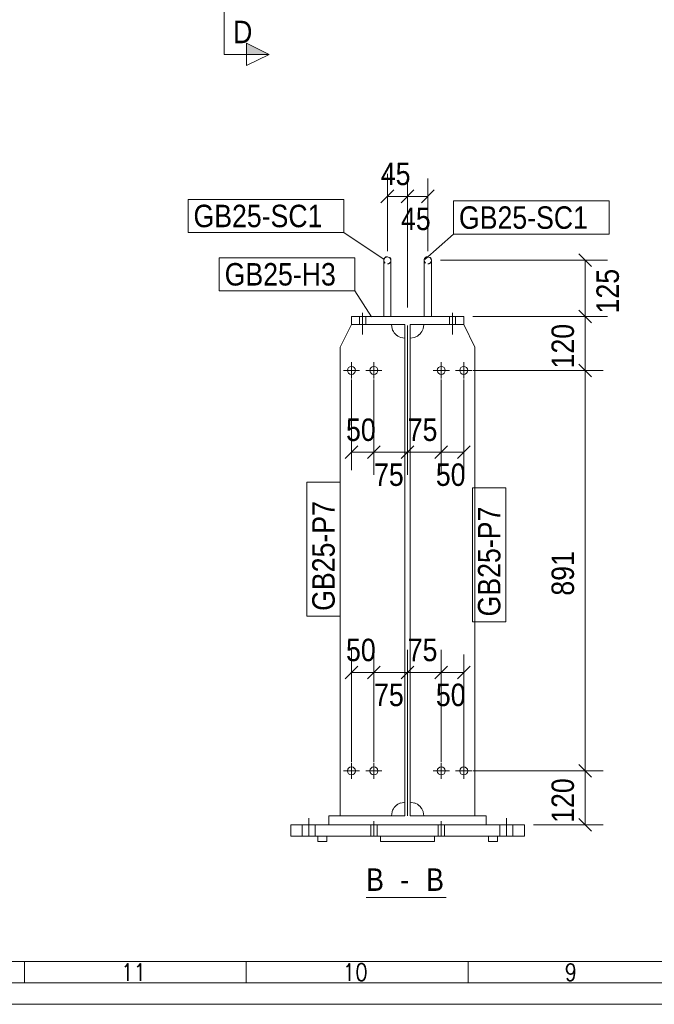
# Model space of a CAD drawing. Header units: millimetres. Extents: x 2 to 405, y 5 to 282.
# Tile 2 of 11: x 131 to 201, y 5 to 115. Entities that reach past the tile are written whole.
import ezdxf

# ---------------------------------------------------------------- set-up
doc = ezdxf.new("R2010")
doc.units = ezdxf.units.MM
doc.linetypes.add('XKITLINE00', pattern=[0])
doc.linetypes.add('XKITLINE01', pattern=[4, 1, -1, 1, -1])
for name, color, linetype, lineweight in [('Bolt', 7, 'Continuous', 0), ('DrawingSheet', 5, 'Continuous', 0), ('OtherObjectType', 1, 'Continuous', 0), ('Part', 2, 'Continuous', 0), ('PartMark', 3, 'Continuous', 0), ('Section', 6, 'Continuous', 0), ('Z-DIMENSIONS', 1, 'Continuous', 0)]:
    doc.layers.add(name, color=color, linetype=linetype, lineweight=lineweight)
doc.styles.add('ARIAL', font='ARIAL.TTF')
doc.styles.add('ROMANS', font='ROMANS__.TTF')

# ---------------------------------------------------------------- blocks, each defined once
blk = doc.blocks.new('*A287')
at = {"layer": 'Bolt', "linetype": 'XKITLINE00', "lineweight": 0}
for p, q in [((168.37, 81.52), (168.37, 80.62)), ((168.37, 81.52), (168.37, 80.62)), ((168.72, 81.92), (168.72, 79.52)), ((168.72, 81.92), (168.72, 79.52)), ((169.07, 81.52), (169.07, 80.62)), ((169.07, 81.52), (169.07, 80.62)), ((178.37, 81.52), (178.37, 80.62)), ((178.37, 81.52), (178.37, 80.62)), ((178.72, 81.92), (178.72, 79.52)), ((178.72, 81.92), (178.72, 79.52)), ((179.07, 81.52), (179.07, 80.62)), ((179.07, 81.52), (179.07, 80.62))]:
    blk.add_line(p, q, dxfattribs=at)
blk = doc.blocks.new('*A288')
at = {"layer": 'Bolt', "linetype": 'XKITLINE00', "lineweight": 0}
for p, q in [((177.47, 74.62), (177.47, 76.42)), ((179.97, 74.62), (179.97, 76.42)), ((178.37, 75.52), (176.57, 75.52)), ((180.87, 75.52), (179.07, 75.52))]:
    blk.add_line(p, q, dxfattribs=at)
for centre in [(177.47, 75.52), (179.97, 75.52)]:
    blk.add_circle(centre, 0.45, dxfattribs=at)
blk = doc.blocks.new('*A289')
at = {"layer": 'Bolt', "linetype": 'XKITLINE00', "lineweight": 0}
for p, q in [((177.47, 30.07), (177.47, 31.87)), ((179.97, 30.07), (179.97, 31.87)), ((178.37, 30.97), (176.57, 30.97)), ((180.87, 30.97), (179.07, 30.97))]:
    blk.add_line(p, q, dxfattribs=at)
for centre in [(177.47, 30.97), (179.97, 30.97)]:
    blk.add_circle(centre, 0.45, dxfattribs=at)
blk = doc.blocks.new('*A290')
at = {"layer": 'Bolt', "linetype": 'XKITLINE00', "lineweight": 0}
for p, q in [((167.47, 76.42), (167.47, 74.62)), ((169.97, 76.42), (169.97, 74.62)), ((166.57, 75.52), (168.37, 75.52)), ((169.07, 75.52), (170.87, 75.52))]:
    blk.add_line(p, q, dxfattribs=at)
for centre in [(167.47, 75.52), (169.97, 75.52)]:
    blk.add_circle(centre, 0.45, dxfattribs=at)
blk = doc.blocks.new('*A291')
at = {"layer": 'Bolt', "linetype": 'XKITLINE00', "lineweight": 0}
for p, q in [((167.47, 31.87), (167.47, 30.07)), ((169.97, 31.87), (169.97, 30.07)), ((166.57, 30.97), (168.37, 30.97)), ((169.07, 30.97), (170.87, 30.97))]:
    blk.add_line(p, q, dxfattribs=at)
for centre in [(167.47, 30.97), (169.97, 30.97)]:
    blk.add_circle(centre, 0.45, dxfattribs=at)
blk = doc.blocks.new('*A292')
at = {"layer": 'Bolt', "linetype": 'XKITLINE00', "lineweight": 0}
for p, q in [((169.97, 25.37), (169.97, 23.72)), ((177.47, 25.37), (177.47, 23.72)), ((169.62, 24.97), (169.62, 23.72)), ((170.32, 24.97), (170.32, 23.72)), ((177.12, 24.97), (177.12, 23.72)), ((177.82, 24.97), (177.82, 23.72))]:
    blk.add_line(p, q, dxfattribs=at)
blk = doc.blocks.new('*A293')
at = {"layer": 'Bolt', "linetype": 'XKITLINE00', "lineweight": 0}
for p, q in [((162.72, 25.72), (162.72, 23.72)), ((184.72, 25.72), (184.72, 23.72)), ((162, 24.97), (162, 23.72)), ((163.45, 24.97), (163.45, 23.72)), ((184, 24.97), (184, 23.72)), ((185.45, 24.97), (185.45, 23.72))]:
    blk.add_line(p, q, dxfattribs=at)
blk = doc.blocks.new('*A294')
at = {"layer": 'Part', "linetype": 'XKITLINE00', "lineweight": 0}
for p, q in [((179.97, 81.52), (167.47, 81.52)), ((167.47, 81.52), (167.47, 80.62)), ((179.97, 80.62), (179.97, 81.52)), ((167.47, 80.62), (173.42, 80.62)), ((173.42, 80.62), (173.42, 25.97)), ((174.02, 25.97), (174.02, 80.62)), ((174.02, 80.62), (179.97, 80.62)), ((173.42, 25.97), (164.97, 25.97)), ((164.97, 25.97), (164.97, 24.97)), ((182.47, 25.97), (174.02, 25.97)), ((182.47, 24.97), (182.47, 25.97)), ((164.97, 24.97), (182.47, 24.97))]:
    blk.add_line(p, q, dxfattribs=at)
blk = doc.blocks.new('*A295')
at = {"layer": 'Part', "linetype": 'XKITLINE00', "lineweight": 0}
for p, q in [((175.52, 80.62), (175.45, 80.15)), ((179.97, 80.62), (181.22, 78.12)), ((174.48, 79.19), (174.02, 79.12)), ((181.22, 78.12), (181.22, 25.97)), ((174.02, 27.47), (174.48, 27.39)), ((175.45, 26.43), (175.52, 25.97))]:
    blk.add_line(p, q, dxfattribs=at)
at = {"layer": 'Part', "linetype": 'XKITLINE01', "lineweight": 0}
for p, q in [((175.45, 80.15), (175.52, 80.62)), ((175.52, 80.62), (179.97, 80.62)), ((174.02, 79.12), (174.48, 79.19)), ((174.02, 27.47), (174.02, 79.12)), ((174.48, 27.39), (174.02, 27.47)), ((175.52, 25.97), (175.45, 26.43)), ((181.22, 25.97), (175.52, 25.97))]:
    blk.add_line(p, q, dxfattribs=at)
at = {"layer": 'Part', "linetype": 'XKITLINE00', "lineweight": 0}
for centre, start, end in [((174.02, 80.62), 288, 342), ((174.02, 25.97), 18, 72)]:
    blk.add_arc(centre, 1.5, start, end, dxfattribs=at)
at = {"layer": 'Part', "linetype": 'XKITLINE01', "lineweight": 0}
for centre, start, end in [((174.02, 80.62), 288, 342), ((174.02, 25.97), 18, 72)]:
    blk.add_arc(centre, 1.5, start, end, dxfattribs=at)
blk = doc.blocks.new('*A296')
at = {"layer": 'Part', "linetype": 'XKITLINE00', "lineweight": 0}
for p, q in [((167.47, 80.62), (166.22, 78.12)), ((171.99, 80.15), (171.92, 80.62)), ((173.42, 79.12), (172.96, 79.19)), ((166.22, 78.12), (166.22, 25.97)), ((172.96, 27.39), (173.42, 27.47)), ((171.92, 25.97), (171.99, 26.43))]:
    blk.add_line(p, q, dxfattribs=at)
at = {"layer": 'Part', "linetype": 'XKITLINE01', "lineweight": 0}
for p, q in [((171.92, 80.62), (167.47, 80.62)), ((171.92, 80.62), (171.99, 80.15)), ((172.96, 79.19), (173.42, 79.12)), ((173.42, 27.47), (173.42, 79.12)), ((173.42, 27.47), (172.96, 27.39)), ((171.99, 26.43), (171.92, 25.97)), ((166.22, 25.97), (171.92, 25.97))]:
    blk.add_line(p, q, dxfattribs=at)
at = {"layer": 'Part', "linetype": 'XKITLINE00', "lineweight": 0}
for centre, start, end in [((173.42, 80.62), 198, 252), ((173.42, 25.97), 108, 162)]:
    blk.add_arc(centre, 1.5, start, end, dxfattribs=at)
at = {"layer": 'Part', "linetype": 'XKITLINE01', "lineweight": 0}
for centre, start, end in [((173.42, 80.62), 198, 252), ((173.42, 25.97), 108, 162)]:
    blk.add_arc(centre, 1.5, start, end, dxfattribs=at)
blk = doc.blocks.new('*A297')
at = {"layer": 'Part', "linetype": 'XKITLINE00', "lineweight": 0}
for p, q in [((160.72, 23.72), (160.72, 24.97)), ((160.72, 24.97), (164.97, 24.97)), ((186.72, 24.97), (182.47, 24.97)), ((186.72, 23.72), (186.72, 24.97)), ((160.72, 23.72), (160.72, 23.72)), ((160.72, 23.72), (160.72, 23.72)), ((160.72, 23.72), (163.72, 23.72)), ((160.72, 23.72), (186.72, 23.72)), ((164.72, 23.72), (170.72, 23.72)), ((182.72, 23.72), (176.72, 23.72)), ((186.72, 23.72), (183.72, 23.72)), ((186.72, 23.72), (186.72, 23.72)), ((186.72, 23.72), (186.72, 23.72))]:
    blk.add_line(p, q, dxfattribs=at)
at = {"layer": 'Part', "linetype": 'XKITLINE01', "lineweight": 0}
for p, q in [((160.72, 24.97), (186.72, 24.97)), ((182.47, 24.97), (164.97, 24.97)), ((163.72, 23.72), (164.72, 23.72)), ((176.72, 23.72), (170.72, 23.72)), ((183.72, 23.72), (182.72, 23.72))]:
    blk.add_line(p, q, dxfattribs=at)
blk = doc.blocks.new('*A298')
at = {"layer": 'Part', "linetype": 'XKITLINE00', "lineweight": 0}
for p, q in [((170.72, 23.12), (170.72, 23.72)), ((170.72, 23.12), (170.72, 23.12)), ((176.72, 23.12), (170.72, 23.12)), ((176.72, 23.12), (176.72, 23.72)), ((176.72, 23.12), (176.72, 23.12))]:
    blk.add_line(p, q, dxfattribs=at)
at = {"layer": 'Part', "linetype": 'XKITLINE01', "lineweight": 0}
for p, q in [((170.72, 23.72), (176.72, 23.72)), ((176.72, 23.72), (170.72, 23.72)), ((170.72, 23.12), (176.72, 23.12))]:
    blk.add_line(p, q, dxfattribs=at)
blk = doc.blocks.new('*A299')
at = {"layer": 'Part', "linetype": 'XKITLINE01', "lineweight": 0}
for p, q in [((170.72, 23.72), (170.72, 23.12)), ((170.72, 23.72), (176.72, 23.72)), ((170.72, 23.72), (176.72, 23.72)), ((170.72, 23.12), (176.72, 23.12)), ((176.72, 23.12), (176.72, 23.72))]:
    blk.add_line(p, q, dxfattribs=at)
at = {"layer": 'Part', "linetype": 'XKITLINE00', "lineweight": 0}
for p, q in [((170.72, 23.12), (170.72, 23.12)), ((170.72, 23.12), (170.72, 23.12)), ((170.72, 23.12), (176.72, 23.12)), ((176.72, 23.12), (176.72, 23.12)), ((176.72, 23.12), (176.72, 23.12))]:
    blk.add_line(p, q, dxfattribs=at)
blk = doc.blocks.new('*A300')
at = {"layer": 'Part', "linetype": 'XKITLINE00', "lineweight": 0}
for p, q in [((164.72, 23.72), (163.72, 23.72)), ((163.72, 23.72), (163.72, 23.12)), ((163.72, 23.12), (164.72, 23.12)), ((164.72, 23.12), (164.72, 23.72))]:
    blk.add_line(p, q, dxfattribs=at)
at = {"layer": 'Part', "linetype": 'XKITLINE01', "lineweight": 0}
for p, q in [((163.72, 23.72), (164.72, 23.72)), ((163.72, 23.12), (164.72, 23.12))]:
    blk.add_line(p, q, dxfattribs=at)
blk = doc.blocks.new('*A301')
at = {"layer": 'Part', "linetype": 'XKITLINE00', "lineweight": 0}
for p, q in [((182.72, 23.72), (183.72, 23.72)), ((182.72, 23.72), (182.72, 23.12)), ((182.72, 23.12), (183.72, 23.12)), ((183.72, 23.12), (183.72, 23.72))]:
    blk.add_line(p, q, dxfattribs=at)
at = {"layer": 'Part', "linetype": 'XKITLINE01', "lineweight": 0}
for p, q in [((182.72, 23.72), (183.72, 23.72)), ((182.72, 23.12), (183.72, 23.12))]:
    blk.add_line(p, q, dxfattribs=at)
blk = doc.blocks.new('*A302')
at = {"layer": 'Part', "linetype": 'XKITLINE00', "lineweight": 0}
for p, q in [((171.07, 87.77), (171.19, 88.05)), ((171.07, 87.77), (171.07, 81.52)), ((171.19, 88.05), (171.47, 88.17)), ((171.47, 88.17), (171.75, 88.05)), ((171.75, 88.05), (171.87, 87.77)), ((171.87, 87.77), (171.87, 81.52))]:
    blk.add_line(p, q, dxfattribs=at)
at = {"layer": 'Part', "linetype": 'XKITLINE01', "lineweight": 0}
for p, q in [((171.19, 81.52), (171.07, 81.52)), ((171.07, 81.52), (171.19, 81.52)), ((171.19, 81.52), (171.47, 81.52)), ((171.47, 81.52), (171.19, 81.52)), ((171.47, 81.52), (171.75, 81.52)), ((171.75, 81.52), (171.47, 81.52)), ((171.75, 81.52), (171.87, 81.52)), ((171.87, 81.52), (171.75, 81.52))]:
    blk.add_line(p, q, dxfattribs=at)
for start, end in [(90, 270), (270, 90)]:
    blk.add_arc((171.47, 87.77), 0.4, start, end, dxfattribs=at)
blk = doc.blocks.new('*A303')
at = {"layer": 'Part', "linetype": 'XKITLINE00', "lineweight": 0}
for p, q in [((175.57, 87.77), (175.69, 88.05)), ((175.57, 87.77), (175.57, 81.52)), ((175.69, 88.05), (175.97, 88.17)), ((175.97, 88.17), (176.25, 88.05)), ((176.25, 88.05), (176.37, 87.77)), ((176.37, 87.77), (176.37, 81.52))]:
    blk.add_line(p, q, dxfattribs=at)
at = {"layer": 'Part', "linetype": 'XKITLINE01', "lineweight": 0}
for p, q in [((175.69, 81.52), (175.57, 81.52)), ((175.57, 81.52), (175.69, 81.52)), ((175.69, 81.52), (175.97, 81.52)), ((175.97, 81.52), (175.69, 81.52)), ((175.97, 81.52), (176.25, 81.52)), ((176.25, 81.52), (175.97, 81.52)), ((176.25, 81.52), (176.37, 81.52)), ((176.37, 81.52), (176.25, 81.52))]:
    blk.add_line(p, q, dxfattribs=at)
for start, end in [(90, 270), (270, 90)]:
    blk.add_arc((175.97, 87.77), 0.4, start, end, dxfattribs=at)
blk = doc.blocks.new('*A304')
at = {"layer": 'Part', "linetype": 'XKITLINE01', "lineweight": 0}
for p, q in [((171.07, 87.77), (171.19, 88.05)), ((171.07, 87.77), (171.07, 81.52)), ((171.19, 88.05), (171.47, 88.17)), ((171.47, 88.17), (171.75, 88.05)), ((171.75, 88.05), (171.87, 87.77)), ((171.87, 87.77), (171.87, 81.52)), ((171.19, 81.52), (171.07, 81.52)), ((171.07, 81.52), (171.19, 81.52)), ((171.19, 81.52), (171.47, 81.52)), ((171.47, 81.52), (171.19, 81.52)), ((171.47, 81.52), (171.75, 81.52)), ((171.75, 81.52), (171.47, 81.52)), ((171.75, 81.52), (171.87, 81.52)), ((171.87, 81.52), (171.75, 81.52))]:
    blk.add_line(p, q, dxfattribs=at)
for start, end in [(90, 270), (270, 90)]:
    blk.add_arc((171.47, 87.77), 0.4, start, end, dxfattribs=at)
blk = doc.blocks.new('*A305')
at = {"layer": 'Part', "linetype": 'XKITLINE01', "lineweight": 0}
for p, q in [((175.57, 87.77), (175.69, 88.05)), ((175.57, 87.77), (175.57, 81.52)), ((175.69, 88.05), (175.97, 88.17)), ((175.97, 88.17), (176.25, 88.05)), ((176.25, 88.05), (176.37, 87.77)), ((176.37, 87.77), (176.37, 81.52)), ((175.69, 81.52), (175.57, 81.52)), ((175.57, 81.52), (175.69, 81.52)), ((175.69, 81.52), (175.97, 81.52)), ((175.97, 81.52), (175.69, 81.52)), ((175.97, 81.52), (176.25, 81.52)), ((176.25, 81.52), (175.97, 81.52)), ((176.25, 81.52), (176.37, 81.52)), ((176.37, 81.52), (176.25, 81.52))]:
    blk.add_line(p, q, dxfattribs=at)
for start, end in [(90, 270), (270, 90)]:
    blk.add_arc((175.97, 87.77), 0.4, start, end, dxfattribs=at)
blk = doc.blocks.new('*A306')
at = {"layer": 'Part', "linetype": 'XKITLINE01', "lineweight": 0}
for p, q in [((171.07, 87.77), (171.19, 88.05)), ((171.07, 87.77), (171.07, 81.52)), ((171.19, 88.05), (171.47, 88.17)), ((171.47, 88.17), (171.75, 88.05)), ((171.75, 88.05), (171.87, 87.77)), ((171.87, 87.77), (171.87, 81.52)), ((171.19, 81.52), (171.07, 81.52)), ((171.07, 81.52), (171.19, 81.52)), ((171.19, 81.52), (171.47, 81.52)), ((171.47, 81.52), (171.19, 81.52)), ((171.47, 81.52), (171.75, 81.52)), ((171.75, 81.52), (171.47, 81.52)), ((171.75, 81.52), (171.87, 81.52)), ((171.87, 81.52), (171.75, 81.52))]:
    blk.add_line(p, q, dxfattribs=at)
for start, end in [(90, 270), (270, 90)]:
    blk.add_arc((171.47, 87.77), 0.4, start, end, dxfattribs=at)
blk = doc.blocks.new('*A307')
at = {"layer": 'Part', "linetype": 'XKITLINE01', "lineweight": 0}
for p, q in [((175.57, 87.77), (175.69, 88.05)), ((175.57, 87.77), (175.57, 81.52)), ((175.69, 88.05), (175.97, 88.17)), ((175.97, 88.17), (176.25, 88.05)), ((176.25, 88.05), (176.37, 87.77)), ((176.37, 87.77), (176.37, 81.52)), ((175.69, 81.52), (175.57, 81.52)), ((175.57, 81.52), (175.69, 81.52)), ((175.69, 81.52), (175.97, 81.52)), ((175.97, 81.52), (175.69, 81.52)), ((175.97, 81.52), (176.25, 81.52)), ((176.25, 81.52), (175.97, 81.52)), ((176.25, 81.52), (176.37, 81.52)), ((176.37, 81.52), (176.25, 81.52))]:
    blk.add_line(p, q, dxfattribs=at)
for start, end in [(90, 270), (270, 90)]:
    blk.add_arc((175.97, 87.77), 0.4, start, end, dxfattribs=at)
blk = doc.blocks.new('*A323')
at = {"layer": 'DrawingSheet', "linetype": 'XKITLINE00', "lineweight": 0}
blk.add_line((5, 5), (405, 5), dxfattribs=at)
blk = doc.blocks.new('*A325')
at = {"layer": 'OtherObjectType', "linetype": 'XKITLINE00', "lineweight": 0}
for p, q in [((9.76, 9.76), (341.31, 9.76)), ((131.09, 9.76), (131.09, 7.38)), ((155.77, 9.76), (155.77, 7.38)), ((180.46, 9.76), (180.46, 7.38)), ((402.79, 7.38), (7.38, 7.38)), ((5, 5), (405, 5))]:
    blk.add_line(p, q, dxfattribs=at)
at = {"layer": 'OtherObjectType', "style": 'ROMANS', "width": 0.85}
for s, height, p in [('11', 1.903, (141.83, 7.62)), ('10', 1.903, (166.51, 7.62)), ('9', 1.9, (191.2, 7.62))]:
    blk.add_text(s, height=height, dxfattribs=at).set_placement(p)
blk = doc.blocks.new('*A342')
at = {"layer": 'Section'}
for points in [[(155.8, 194.14), (158.3, 194.14), (155.8, 192.89)], [(155.8, 111.92), (158.3, 110.67), (155.8, 110.67)]]:
    blk.add_hatch(color=256, dxfattribs=at).paths.add_polyline_path(points, flags=17)
at = {"layer": 'Section', "linetype": 'XKITLINE00', "lineweight": 0}
for p, q in [((155.8, 192.89), (155.8, 195.39)), ((155.8, 195.39), (158.3, 194.14)), ((153.3, 194.14), (153.3, 189.14)), ((153.3, 194.14), (158.3, 194.14)), ((158.3, 194.14), (155.8, 192.89)), ((153.3, 110.67), (153.3, 115.67)), ((158.3, 110.67), (155.8, 111.92)), ((155.8, 111.92), (155.8, 109.42)), ((153.3, 110.67), (158.3, 110.67)), ((158.3, 110.67), (155.8, 109.42))]:
    blk.add_line(p, q, dxfattribs=at)
at = {"layer": 'Section', "style": 'ARIAL', "width": 0.85}
for p in [(154.3, 190.39), (154.3, 111.92)]:
    blk.add_text('D', height=2.5, dxfattribs=at).set_placement(p)
blk = doc.blocks.new('*A437')
at = {"layer": 'Z-DIMENSIONS', "linetype": 'XKITLINE00', "lineweight": 0}
for p, q in [((177.37, 87.77), (195.99, 87.77)), ((192.78, 88.47), (194.2, 87.06)), ((193.49, 81.52), (193.49, 87.77)), ((192.78, 82.22), (194.2, 80.81)), ((180.97, 81.52), (195.99, 81.52))]:
    blk.add_line(p, q, dxfattribs=at)
at = {"layer": 'Z-DIMENSIONS'}
for p in [(193.49, 87.77), (193.49, 81.52)]:
    blk.add_point(p, dxfattribs=at)
at = {"layer": 'Z-DIMENSIONS', "style": 'ARIAL', "width": 0.85}
blk.add_text('125', height=2.5, rotation=90.0002, dxfattribs=at).set_placement((197.24, 81.86))
blk = doc.blocks.new('*A438')
at = {"layer": 'Z-DIMENSIONS', "linetype": 'XKITLINE00', "lineweight": 0}
for p, q in [((192.78, 82.22), (194.2, 80.81)), ((180.97, 81.52), (195.49, 81.52)), ((193.49, 75.52), (193.49, 81.52)), ((192.78, 76.22), (194.2, 74.81)), ((180.97, 75.52), (195.49, 75.52))]:
    blk.add_line(p, q, dxfattribs=at)
at = {"layer": 'Z-DIMENSIONS'}
for p in [(193.49, 81.52), (193.49, 75.52)]:
    blk.add_point(p, dxfattribs=at)
at = {"layer": 'Z-DIMENSIONS', "style": 'ARIAL', "width": 0.85}
blk.add_text('120', height=2.5, rotation=90.0002, dxfattribs=at).set_placement((192.24, 75.74))
blk = doc.blocks.new('*A439')
at = {"layer": 'Z-DIMENSIONS', "linetype": 'XKITLINE00', "lineweight": 0}
for p, q in [((192.78, 76.22), (194.2, 74.81)), ((180.97, 75.52), (195.49, 75.52)), ((193.49, 30.97), (193.49, 75.52)), ((180.97, 30.97), (195.49, 30.97)), ((192.78, 31.67), (194.2, 30.26))]:
    blk.add_line(p, q, dxfattribs=at)
at = {"layer": 'Z-DIMENSIONS'}
for p in [(193.49, 75.52), (193.49, 30.97)]:
    blk.add_point(p, dxfattribs=at)
at = {"layer": 'Z-DIMENSIONS', "style": 'ARIAL', "width": 0.85}
blk.add_text('891', height=2.5, rotation=90.0002, dxfattribs=at).set_placement((192.24, 50.46))
blk = doc.blocks.new('*A440')
at = {"layer": 'Z-DIMENSIONS', "linetype": 'XKITLINE00', "lineweight": 0}
for p, q in [((180.97, 30.97), (195.49, 30.97)), ((192.78, 31.67), (194.2, 30.26)), ((193.49, 24.97), (193.49, 30.97)), ((192.78, 25.67), (194.2, 24.26)), ((187.72, 24.97), (195.49, 24.97))]:
    blk.add_line(p, q, dxfattribs=at)
at = {"layer": 'Z-DIMENSIONS'}
for p in [(193.49, 30.97), (193.49, 24.97)]:
    blk.add_point(p, dxfattribs=at)
at = {"layer": 'Z-DIMENSIONS', "style": 'ARIAL', "width": 0.85}
blk.add_text('120', height=2.5, rotation=90.0002, dxfattribs=at).set_placement((192.24, 25.19))
blk = doc.blocks.new('*A441')
at = {"layer": 'Z-DIMENSIONS', "linetype": 'XKITLINE00', "lineweight": 0}
for p, q in [((167.47, 31.97), (167.47, 44.42)), ((169.97, 31.97), (169.97, 44.42)), ((168.18, 42.63), (166.76, 41.21)), ((167.47, 41.92), (169.97, 41.92)), ((170.68, 42.63), (169.26, 41.21))]:
    blk.add_line(p, q, dxfattribs=at)
at = {"layer": 'Z-DIMENSIONS'}
for p in [(167.47, 41.92), (169.97, 41.92)]:
    blk.add_point(p, dxfattribs=at)
at = {"layer": 'Z-DIMENSIONS', "style": 'ARIAL', "width": 0.85}
blk.add_text('50', height=2.5, dxfattribs=at).set_placement((166.87, 43.17))
blk = doc.blocks.new('*A442')
at = {"layer": 'Z-DIMENSIONS', "linetype": 'XKITLINE00', "lineweight": 0}
for p, q in [((169.97, 31.97), (169.97, 43.92)), ((173.72, 25.97), (173.72, 43.92)), ((170.68, 42.63), (169.26, 41.21)), ((169.97, 41.92), (173.72, 41.92)), ((174.43, 42.63), (173.01, 41.21))]:
    blk.add_line(p, q, dxfattribs=at)
at = {"layer": 'Z-DIMENSIONS'}
for p in [(169.97, 41.92), (173.72, 41.92)]:
    blk.add_point(p, dxfattribs=at)
at = {"layer": 'Z-DIMENSIONS', "style": 'ARIAL', "width": 0.85}
blk.add_text('75', height=2.5, dxfattribs=at).set_placement((169.99, 38.17))
blk = doc.blocks.new('*A443')
at = {"layer": 'Z-DIMENSIONS', "linetype": 'XKITLINE00', "lineweight": 0}
for p, q in [((173.72, 25.97), (173.72, 44.42)), ((177.47, 31.97), (177.47, 44.42)), ((174.43, 42.63), (173.01, 41.21)), ((173.72, 41.92), (177.47, 41.92)), ((178.18, 42.63), (176.76, 41.21))]:
    blk.add_line(p, q, dxfattribs=at)
at = {"layer": 'Z-DIMENSIONS'}
for p in [(173.72, 41.92), (177.47, 41.92)]:
    blk.add_point(p, dxfattribs=at)
at = {"layer": 'Z-DIMENSIONS', "style": 'ARIAL', "width": 0.85}
blk.add_text('75', height=2.5, dxfattribs=at).set_placement((173.74, 43.17))
blk = doc.blocks.new('*A444')
at = {"layer": 'Z-DIMENSIONS', "linetype": 'XKITLINE00', "lineweight": 0}
for p, q in [((177.47, 31.97), (177.47, 43.92)), ((179.97, 31.52), (179.97, 43.92)), ((178.18, 42.63), (176.76, 41.21)), ((177.47, 41.92), (179.97, 41.92)), ((180.68, 42.63), (179.26, 41.21))]:
    blk.add_line(p, q, dxfattribs=at)
at = {"layer": 'Z-DIMENSIONS'}
for p in [(177.47, 41.92), (179.97, 41.92)]:
    blk.add_point(p, dxfattribs=at)
at = {"layer": 'Z-DIMENSIONS', "style": 'ARIAL', "width": 0.85}
blk.add_text('50', height=2.5, dxfattribs=at).set_placement((176.87, 38.17))
blk = doc.blocks.new('*A445')
at = {"layer": 'Z-DIMENSIONS', "linetype": 'XKITLINE00', "lineweight": 0}
for p, q in [((173.72, 80.52), (173.72, 64.42)), ((177.47, 74.52), (177.47, 64.42)), ((174.43, 67.13), (173.01, 65.71)), ((178.18, 67.13), (176.76, 65.71)), ((173.72, 66.42), (177.47, 66.42))]:
    blk.add_line(p, q, dxfattribs=at)
at = {"layer": 'Z-DIMENSIONS'}
for p in [(173.72, 66.42), (177.47, 66.42)]:
    blk.add_point(p, dxfattribs=at)
at = {"layer": 'Z-DIMENSIONS', "style": 'ARIAL', "width": 0.85}
blk.add_text('75', height=2.5, dxfattribs=at).set_placement((173.74, 67.67))
blk = doc.blocks.new('*A446')
at = {"layer": 'Z-DIMENSIONS', "linetype": 'XKITLINE00', "lineweight": 0}
for p, q in [((173.72, 80.52), (173.72, 63.92)), ((169.97, 74.52), (169.97, 63.92)), ((170.68, 67.13), (169.26, 65.71)), ((174.43, 67.13), (173.01, 65.71)), ((169.97, 66.42), (173.72, 66.42))]:
    blk.add_line(p, q, dxfattribs=at)
at = {"layer": 'Z-DIMENSIONS'}
for p in [(169.97, 66.42), (173.72, 66.42)]:
    blk.add_point(p, dxfattribs=at)
at = {"layer": 'Z-DIMENSIONS', "style": 'ARIAL', "width": 0.85}
blk.add_text('75', height=2.5, dxfattribs=at).set_placement((169.99, 62.67))
blk = doc.blocks.new('*A447')
at = {"layer": 'Z-DIMENSIONS', "linetype": 'XKITLINE00', "lineweight": 0}
for p, q in [((167.47, 74.52), (167.47, 64.42)), ((169.97, 74.52), (169.97, 64.42)), ((168.18, 67.13), (166.76, 65.71)), ((170.68, 67.13), (169.26, 65.71)), ((167.47, 66.42), (169.97, 66.42))]:
    blk.add_line(p, q, dxfattribs=at)
at = {"layer": 'Z-DIMENSIONS'}
for p in [(167.47, 66.42), (169.97, 66.42)]:
    blk.add_point(p, dxfattribs=at)
at = {"layer": 'Z-DIMENSIONS', "style": 'ARIAL', "width": 0.85}
blk.add_text('50', height=2.5, dxfattribs=at).set_placement((166.87, 67.67))
blk = doc.blocks.new('*A448')
at = {"layer": 'Z-DIMENSIONS', "linetype": 'XKITLINE00', "lineweight": 0}
for p, q in [((177.47, 74.52), (177.47, 63.92)), ((179.97, 74.52), (179.97, 63.92)), ((178.18, 67.13), (176.76, 65.71)), ((180.68, 67.13), (179.26, 65.71)), ((177.47, 66.42), (179.97, 66.42))]:
    blk.add_line(p, q, dxfattribs=at)
at = {"layer": 'Z-DIMENSIONS'}
for p in [(177.47, 66.42), (179.97, 66.42)]:
    blk.add_point(p, dxfattribs=at)
at = {"layer": 'Z-DIMENSIONS', "style": 'ARIAL', "width": 0.85}
blk.add_text('50', height=2.5, dxfattribs=at).set_placement((176.87, 62.67))
blk = doc.blocks.new('*A449')
at = {"layer": 'Z-DIMENSIONS', "linetype": 'XKITLINE00', "lineweight": 0}
for p, q in [((171.47, 88.77), (171.47, 97.38)), ((173.72, 82.52), (173.72, 97.38)), ((172.18, 95.59), (170.76, 94.17)), ((174.43, 95.59), (173.01, 94.17)), ((171.47, 94.88), (173.72, 94.88))]:
    blk.add_line(p, q, dxfattribs=at)
at = {"layer": 'Z-DIMENSIONS'}
for p in [(171.47, 94.88), (173.72, 94.88)]:
    blk.add_point(p, dxfattribs=at)
at = {"layer": 'Z-DIMENSIONS', "style": 'ARIAL', "width": 0.85}
blk.add_text('45', height=2.5, dxfattribs=at).set_placement((170.74, 96.13))
blk = doc.blocks.new('*A450')
at = {"layer": 'Z-DIMENSIONS', "linetype": 'XKITLINE00', "lineweight": 0}
for p, q in [((173.72, 82.52), (173.72, 96.88)), ((175.97, 88.77), (175.97, 96.88)), ((174.43, 95.59), (173.01, 94.17)), ((176.68, 95.59), (175.26, 94.17)), ((173.72, 94.88), (175.97, 94.88))]:
    blk.add_line(p, q, dxfattribs=at)
at = {"layer": 'Z-DIMENSIONS'}
for p in [(173.72, 94.88), (175.97, 94.88)]:
    blk.add_point(p, dxfattribs=at)
at = {"layer": 'Z-DIMENSIONS', "style": 'ARIAL', "width": 0.85}
blk.add_text('45', height=2.5, dxfattribs=at).set_placement((172.99, 91.13))
blk = doc.blocks.new('*A451')
at = {"layer": 'PartMark', "linetype": 'XKITLINE00', "lineweight": 0}
for p, q in [((152.76, 88.06), (167.86, 88.06)), ((152.76, 84.36), (152.76, 88.06)), ((167.86, 84.36), (167.86, 88.06)), ((152.76, 84.36), (167.86, 84.36)), ((169.72, 81.49), (167.86, 84.36))]:
    blk.add_line(p, q, dxfattribs=at)
at = {"layer": 'PartMark', "style": 'ARIAL', "width": 0.85}
blk.add_text('GB25-H3', height=2.5, dxfattribs=at).set_placement((153.36, 84.96))
blk = doc.blocks.new('*A452')
at = {"layer": 'PartMark', "linetype": 'XKITLINE00', "lineweight": 0}
for p, q in [((180.95, 47.55), (180.95, 62.46)), ((184.65, 62.46), (180.95, 62.46)), ((184.65, 47.55), (184.65, 62.46)), ((184.65, 47.55), (180.95, 47.55))]:
    blk.add_line(p, q, dxfattribs=at)
at = {"layer": 'PartMark', "style": 'ARIAL', "width": 0.85}
blk.add_text('GB25-P7', height=2.5, rotation=90.0002, dxfattribs=at).set_placement((184.05, 48.15))
blk = doc.blocks.new('*A453')
at = {"layer": 'PartMark', "linetype": 'XKITLINE00', "lineweight": 0}
for p, q in [((162.51, 48.17), (162.51, 63.08)), ((166.21, 63.08), (162.51, 63.08)), ((166.21, 48.17), (166.21, 63.08)), ((166.21, 48.17), (162.51, 48.17))]:
    blk.add_line(p, q, dxfattribs=at)
at = {"layer": 'PartMark', "style": 'ARIAL', "width": 0.85}
blk.add_text('GB25-P7', height=2.5, rotation=90.0002, dxfattribs=at).set_placement((165.61, 48.77))
blk = doc.blocks.new('*A454')
at = {"layer": 'PartMark', "linetype": 'XKITLINE00', "lineweight": 0}
for p, q in [((149.29, 94.55), (166.61, 94.55)), ((149.29, 90.85), (149.29, 94.55)), ((166.61, 90.85), (166.61, 94.55)), ((149.29, 90.85), (166.61, 90.85)), ((171.13, 87.84), (166.61, 90.85))]:
    blk.add_line(p, q, dxfattribs=at)
at = {"layer": 'PartMark', "style": 'ARIAL', "width": 0.85}
blk.add_text('GB25-SC1', height=2.5, dxfattribs=at).set_placement((149.89, 91.45))
blk = doc.blocks.new('*A455')
at = {"layer": 'PartMark', "linetype": 'XKITLINE00', "lineweight": 0}
for p, q in [((178.84, 94.37), (196.16, 94.37)), ((178.84, 90.67), (178.84, 94.37)), ((196.16, 90.67), (196.16, 94.37)), ((175.63, 87.84), (178.84, 90.67)), ((178.84, 90.67), (196.16, 90.67))]:
    blk.add_line(p, q, dxfattribs=at)
at = {"layer": 'PartMark', "style": 'ARIAL', "width": 0.85}
blk.add_text('GB25-SC1', height=2.5, dxfattribs=at).set_placement((179.44, 91.27))
blk = doc.blocks.new('*A456')
at = {"layer": 'OtherObjectType', "linetype": 'XKITLINE00', "lineweight": 0}
blk.add_line((169.11, 16.87), (178.02, 16.87), dxfattribs=at)
at = {"layer": 'OtherObjectType', "style": 'ARIAL', "width": 0.85}
for s, p in [('B', (169.11, 17.62)), ('B', (175.79, 17.62)), (' - ', (172.08, 17.62))]:
    blk.add_text(s, height=2.5, dxfattribs=at).set_placement(p)

msp = doc.modelspace()

# ---------------------------------------------------------------- block references
at = {"lineweight": 0}
for name in ['*A323', '*A325', '*A342', '*A449', '*A450', '*A454', '*A455', '*A451', '*A302', '*A304', '*A306', '*A303', '*A305', '*A307', '*A437', '*A438', '*A294', '*A287', '*A296', '*A446', '*A445', '*A295', '*A290', '*A288', '*A439', '*A447', '*A448', '*A453', '*A452', '*A441', '*A443', '*A442', '*A444', '*A291', '*A289', '*A440', '*A293', '*A292', '*A297', '*A300', '*A298', '*A299', '*A301', '*A456']:
    msp.add_blockref(name, (0, 0), dxfattribs=at)

doc.saveas('drawing.dxf')
